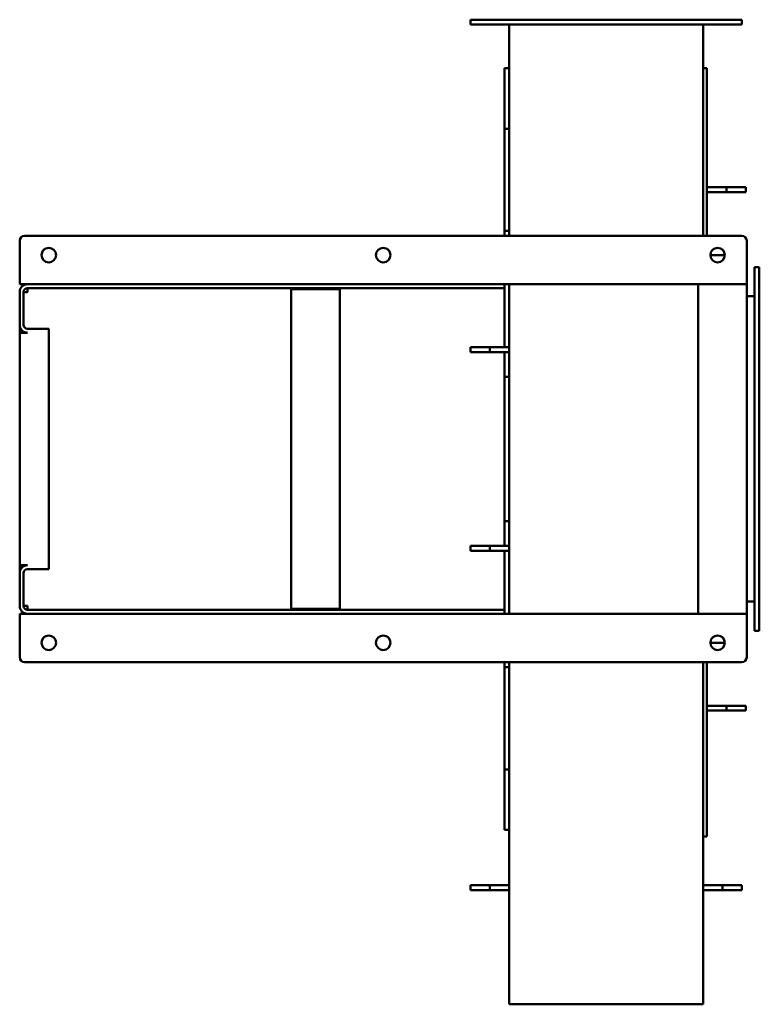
# Model space of a CAD drawing. Header units: millimetres. Extents: x 2244 to 3007, y 1348 to 2364.
import ezdxf

# ---------------------------------------------------------------- set-up
doc = ezdxf.new("R2010")
doc.units = ezdxf.units.MM
doc.header["$LTSCALE"] = 12.5
doc.layers.add('Widoczne (ISO)', color=7, linetype='Continuous', lineweight=50)

msp = doc.modelspace()

# ---------------------------------------------------------------- linework, layer by layer
at = {"layer": 'Widoczne (ISO)'}
for p, q in [((2708.5, 2364.2), (2714.5, 2364.2)), ((2708.5, 2364.2), (2708.5, 2359.2)), ((2714.5, 2359.2), (2708.5, 2359.2)), ((2982.5, 2364.2), (2714.5, 2364.2)), ((2714.5, 2359.2), (2982.5, 2359.2)), ((2748.5, 2141.3), (2748.5, 2359.2)), ((2948.5, 2141.3), (2948.5, 2359.2)), ((2982.5, 2364.2), (2988.5, 2364.2)), ((2988.5, 2359.2), (2982.5, 2359.2)), ((2988.5, 2359.2), (2988.5, 2364.2)), ((2743.5, 2251.8), (2743.5, 2314.3)), ((2748.5, 2314.3), (2743.5, 2314.3)), ((2952.5, 2314.3), (2948.5, 2314.3)), ((2952.5, 2314.3), (2952.5, 2141.3)), ((2743.5, 2146.5), (2743.5, 2251.8)), ((2743.5, 2251.8), (2748.5, 2251.8)), ((2972.5, 2191.3), (2952.5, 2191.3)), ((2972.5, 2186.3), (2952.5, 2186.3)), ((2992.5, 2191.3), (2972.5, 2191.3)), ((2972.5, 2186.3), (2972.5, 2191.3)), ((2992.5, 2186.3), (2972.5, 2186.3)), ((2992.5, 2186.3), (2992.5, 2191.3)), ((2743.5, 2141.3), (2743.5, 2146.5)), ((2748.5, 2146.5), (2743.5, 2146.5)), ((2243.5, 2101.3), (2243.5, 2136.3)), ((2248.5, 2141.3), (2988.5, 2141.3)), ((2993.5, 2136.3), (2993.5, 2101.3)), ((2956, 2121.3), (2971, 2121.3)), ((3001.5, 1733.8), (3001.5, 2108.8)), ((3006.5, 2108.8), (3001.5, 2108.8)), ((3006.5, 1733.8), (3006.5, 2108.8)), ((2243.5, 2091.3), (2243.5, 2101.3)), ((2993.5, 2091.3), (2993.5, 2101.3)), ((2243.5, 2091.3), (2251.5, 2091.3)), ((2243.5, 2083.3), (2243.5, 2049.3)), ((2247.5, 2049.3), (2247.5, 2083.3)), ((2743.5, 2091.3), (2251.5, 2091.3)), ((2743.5, 2087.3), (2251.5, 2087.3)), ((2251.5, 2087.3), (2251.5, 2083.3)), ((2523.6, 1756.3), (2523.6, 2086.3)), ((2531.6, 2086.3), (2523.6, 2086.3)), ((2531.6, 2086.3), (2565.6, 2086.3)), ((2573.6, 2086.3), (2565.6, 2086.3)), ((2573.6, 2086.3), (2573.6, 1756.3)), ((2743.5, 2091.3), (2943.5, 2091.3)), ((2743.5, 2087.3), (2743.5, 2091.3)), ((2743.5, 2026.2), (2743.5, 2087.3)), ((2748.5, 1921.2), (2748.5, 2091.3)), ((2953.5, 2091.3), (2943.5, 2091.3)), ((2943.5, 1751.3), (2943.5, 2091.3)), ((2993.5, 2091.3), (2953.5, 2091.3)), ((2993.5, 2091.3), (2993.5, 1751.3)), ((3001.5, 2078.8), (2993.5, 2078.8)), ((2243.5, 2049.3), (2243.5, 2048.9)), ((2243.5, 2041.2), (2243.5, 2048.9)), ((2243.5, 2048.9), (2243.5, 2048.9)), ((2273.5, 2045.3), (2251.5, 2045.3)), ((2273.5, 1797.3), (2273.5, 2045.3)), ((2251.5, 2041.2), (2243.5, 2041.2)), ((2243.5, 1801.3), (2243.5, 2041.2)), ((2728.5, 2026.2), (2708.5, 2026.2)), ((2708.5, 2021.2), (2708.5, 2026.2)), ((2728.5, 2021.2), (2728.5, 2026.2)), ((2748.5, 2026.2), (2728.5, 2026.2)), ((2728.5, 2021.2), (2708.5, 2021.2)), ((2748.5, 2021.2), (2728.5, 2021.2)), ((2743.5, 1995.8), (2743.5, 2021.2)), ((2743.5, 1846.7), (2743.5, 1995.8)), ((2743.5, 1995.8), (2748.5, 1995.8)), ((2748.5, 1921.2), (2748.5, 1751.3)), ((2743.5, 1821.2), (2743.5, 1846.7)), ((2748.5, 1846.7), (2743.5, 1846.7)), ((2728.5, 1821.2), (2708.5, 1821.2)), ((2708.5, 1816.2), (2708.5, 1821.2)), ((2728.5, 1816.2), (2728.5, 1821.2)), ((2748.5, 1821.2), (2728.5, 1821.2)), ((2728.5, 1816.2), (2708.5, 1816.2)), ((2748.5, 1816.2), (2728.5, 1816.2)), ((2743.5, 1755.3), (2743.5, 1816.2)), ((2251.5, 1801.3), (2243.5, 1801.3)), ((2243.5, 1793.6), (2243.5, 1801.3)), ((2243.5, 1793.6), (2243.5, 1793.6)), ((2243.5, 1793.6), (2243.5, 1793.3)), ((2243.5, 1793.3), (2243.5, 1759.3)), ((2247.5, 1793.3), (2247.5, 1759.3)), ((2273.5, 1797.3), (2251.5, 1797.3)), ((2251.5, 1759.3), (2251.5, 1755.3)), ((3001.5, 1763.8), (2993.5, 1763.8)), ((2251.5, 1751.3), (2243.5, 1751.3)), ((2243.5, 1751.3), (2243.5, 1741.3)), ((2251.5, 1755.3), (2743.5, 1755.3)), ((2251.5, 1751.3), (2743.5, 1751.3)), ((2523.6, 1756.3), (2531.6, 1756.3)), ((2565.6, 1756.3), (2531.6, 1756.3)), ((2565.6, 1756.3), (2573.6, 1756.3)), ((2743.5, 1755.3), (2743.5, 1751.3)), ((2943.5, 1751.3), (2743.5, 1751.3)), ((2953.5, 1751.3), (2943.5, 1751.3)), ((2953.5, 1751.3), (2993.5, 1751.3)), ((2993.5, 1751.3), (2993.5, 1741.3)), ((2243.5, 1706.3), (2243.5, 1741.3)), ((2993.5, 1741.3), (2993.5, 1706.3)), ((3006.5, 1733.8), (3001.5, 1733.8)), ((2971, 1721.3), (2956, 1721.3)), ((2988.5, 1701.3), (2248.5, 1701.3)), ((2743.5, 1696), (2743.5, 1701.3)), ((2748.5, 1701.3), (2748.5, 1348.3)), ((2948.5, 1701.3), (2948.5, 1348.3)), ((2952.5, 1701.3), (2952.5, 1521.3)), ((2743.5, 1590.7), (2743.5, 1696)), ((2743.5, 1696), (2748.5, 1696)), ((2952.5, 1656.3), (2972.5, 1656.3)), ((2972.5, 1656.3), (2992.5, 1656.3)), ((2972.5, 1656.3), (2972.5, 1651.3)), ((2992.5, 1656.3), (2992.5, 1651.3)), ((2952.5, 1651.3), (2972.5, 1651.3)), ((2972.5, 1651.3), (2992.5, 1651.3)), ((2743.5, 1528.3), (2743.5, 1590.7)), ((2748.5, 1590.7), (2743.5, 1590.7)), ((2743.5, 1528.3), (2748.5, 1528.3)), ((2948.5, 1521.3), (2952.5, 1521.3)), ((2708.5, 1471.2), (2728.5, 1471.2)), ((2708.5, 1471.2), (2708.5, 1466.2)), ((2708.5, 1466.2), (2728.5, 1466.2)), ((2728.5, 1471.2), (2748.5, 1471.2)), ((2728.5, 1471.2), (2728.5, 1466.2)), ((2728.5, 1466.2), (2748.5, 1466.2)), ((2968.5, 1471.2), (2948.5, 1471.2)), ((2968.5, 1466.2), (2948.5, 1466.2)), ((2988.5, 1471.2), (2968.5, 1471.2)), ((2968.5, 1466.2), (2968.5, 1471.2)), ((2988.5, 1466.2), (2968.5, 1466.2)), ((2988.5, 1466.2), (2988.5, 1471.2)), ((2748.5, 1348.3), (2948.5, 1348.3))]:
    msp.add_line(p, q, dxfattribs=at)
for centre in [(2273.5, 2121.3), (2618.5, 2121.3), (2963.5, 2121.3), (2273.5, 1721.3), (2618.5, 1721.3), (2963.5, 1721.3)]:
    msp.add_circle(centre, 7.5, dxfattribs=at)
for centre, radius, start, end in [((2248.5, 2136.3), 5, 90, 180), ((2988.5, 2136.3), 5, 0, 90), ((2251.5, 2083.3), 8, 90, 180), ((2251.5, 2083.3), 4, 90, 180), ((2251.5, 2049.3), 8, 180, 270), ((2251.5, 2048.9), 8, 180, 252.9025), ((2251.5, 2049.3), 4, 180, 270), ((2251.5, 1793.6), 8, 107.0975, 180), ((2251.5, 1793.3), 8, 90, 180), ((2251.5, 1793.3), 4, 90, 180), ((2251.5, 1759.3), 8, 180, 270), ((2251.5, 1759.3), 4, 180, 270), ((2248.5, 1706.3), 5, 180, 270), ((2988.5, 1706.3), 5, 270, 0)]:
    msp.add_arc(centre, radius, start, end, dxfattribs=at)
for points, knots in [([(2251.5, 2083.3), (2250.3, 2083.2), (2249.1, 2083.2), (2247.9, 2083.1), (2247.7, 2083.1), (2247.5, 2083.1)], [0, 0, 0, 0, 0.448799, 0.448799, 0.5237933, 0.5237933, 0.5237933, 0.5237933]), ([(2251.5, 2083.3), (2251.2, 2083.2), (2250.9, 2083.2), (2250.3, 2083.2), (2250.1, 2083.2), (2249.6, 2083.1), (2249.4, 2083.1), (2249.1, 2083.1), (2248.9, 2083.1), (2248.3, 2083), (2248, 2083), (2247.6, 2083), (2247.5, 2082.9), (2247.5, 2082.9)], [0, 0, 0, 0, 0.0888877, 0.0888877, 0.1777749, 0.1777749, 0.2370388, 0.2370388, 0.3152624, 0.3152624, 0.4719896, 0.4719896, 0.6305869, 0.6305869, 0.6305869, 0.6305869]), ([(2250.3, 2041.2), (2250.3, 2041.3), (2250.3, 2041.3), (2250.2, 2041.3), (2250.2, 2041.3), (2250.2, 2041.4)], [-0.95851671, -0.95851671, -0.95851671, -0.95851671, -0.94774239, -0.94774239, -0.92938251, -0.92938251, -0.92938251, -0.92938251]), ([(2251.5, 1759.3), (2251.2, 1759.3), (2250.9, 1759.3), (2250.3, 1759.3), (2250.1, 1759.3), (2249.6, 1759.4), (2249.4, 1759.4), (2249.1, 1759.4), (2248.9, 1759.4), (2248.3, 1759.5), (2248, 1759.5), (2247.6, 1759.5), (2247.5, 1759.6), (2247.5, 1759.6)], [-0.6305868, -0.6305868, -0.6305868, -0.6305868, -0.5416992, -0.5416992, -0.4528119, -0.4528119, -0.3935481, -0.3935481, -0.3153245, -0.3153245, -0.1585973, -0.1585973, 0, 0, 0, 0]), ([(2247.5, 1759.4), (2247.7, 1759.4), (2247.9, 1759.4), (2249.1, 1759.3), (2250.3, 1759.3), (2251.5, 1759.3)], [1.0470031, 1.0470031, 1.0470031, 1.0470031, 1.1219974, 1.1219974, 1.5707963, 1.5707963, 1.5707963, 1.5707963])]:
    msp.add_open_spline(points, degree=3, knots=knots, dxfattribs=at)
msp.add_open_spline([(2250.3, 1801.3), (2250.3, 1801.2), (2250.2, 1801.2), (2250.2, 1801.1)], degree=3, dxfattribs=at)

doc.saveas('drawing.dxf')
